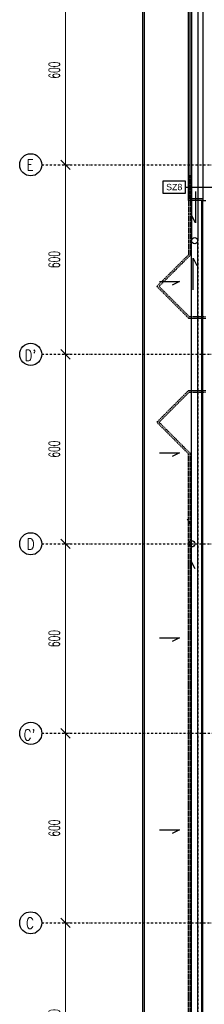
# Model space of a CAD drawing. Header units: centimetres. Extents: x -10729 to 144862, y -4437 to 43656.
# Tile 9 of 148: x 4366 to 4950, y 7142 to 10260. Entities that reach past the tile are written whole.
import ezdxf

# ---------------------------------------------------------------- set-up
doc = ezdxf.new("R2010")
doc.units = ezdxf.units.CM
doc.header["$LTSCALE"] = 0.1
doc.header["$PDMODE"] = 35
doc.header["$PDSIZE"] = 0.1
doc.linetypes.add('Kondygnacja  -0_5$0$HIDDEN', pattern=[9.525, 6.35, -3.175])
doc.linetypes.add('Osie rzutów$0$DASHDOT2', pattern=[12.7, 6.35, -3.175, 0, -3.175])
doc.layers.get('0').update_dxf_attribs({"color": 8})
doc.layers.get('DEFPOINTS').update_dxf_attribs({"color": 8})
for name, color, linetype in [('Kondygnacja  -0_5$0$ARCH_INFO_OPISY_PRZEGRODY_IST', 8, 'Continuous'), ('Kondygnacja  -0_5$0$ARCH_NIEWIDOK_IST', 8, 'Kondygnacja  -0_5$0$HIDDEN'), ('Kondygnacja  -0_5$0$ARCH_PRZEKROJOWE_IST', 8, 'Continuous'), ('Kondygnacja  -0_5$0$ARCH_WIDOK_IST', 8, 'Continuous'), ('Osie rzutów$0$ARCH_INFO_OSIE_IST', 8, 'Osie rzutów$0$DASHDOT2'), ('Osie rzutów$0$ARCH_INFO_OSIE_OPISY_IST', 8, 'Continuous')]:
    doc.layers.add(name, color=color, linetype=linetype)
doc.layers.add('Osie rzutów$0$ARCH_INFO_WYMIARY', color=8, linetype='Continuous', lineweight=9)
doc.styles.add('Kondygnacja  -0_5$0$Arial', font='ARIAL.TTF')
doc.styles.add('Osie rzutów$0$ROMANS-250-CM', font='romans.shx', dxfattribs={"width": 0.8, "height": 50})
doc.styles.add('Osie rzutów$0$wymiary_cuprum', font='Romans.shx', dxfattribs={"width": 0.6})
doc.dimstyles.new('Osie rzutów$0$ARCH_ CT', dxfattribs={"dimtxt": 20, "dimasz": 20, "dimexe": 12, "dimexo": 20, "dimgap": 5, "dimtad": 1, "dimdec": 1, "dimrnd": 0.5, "dimzin": 9, "dimdsep": 46, "dimtxsty": 'Osie rzutów$0$wymiary_cuprum', "dimblk": 'Osie rzutów$0$_Oblique', "dimcen": 8, "dimdle": 12, "dimclrd": 256, "dimclre": 256, "dimclrt": 55, "dimadec": 1, "dimazin": 0, "dimtfac": 1, "dimtdec": 1, "dimtmove": 1, "dimatfit": 2, "dimldrblk": 'Osie rzutów$0$_Dot', "dimfxl": 0, "dimtolj": 1, "dimtzin": 0, "dimlwd": -1, "dimlwe": -1, "dimarcsym": 0})

# ---------------------------------------------------------------- blocks, each defined once
blk = doc.blocks.new('Osie rzutów$0$_Oblique')
at = {"color": 0, "linetype": 'ByBlock', "lineweight": -2}
blk.add_line((-0.5, -0.5), (0.5, 0.5), dxfattribs=at)
blk = doc.blocks.new('*D594')
at = {"layer": 'DEFPOINTS', "color": 0}
for p in [(4545, 9800), (4511, 9200), (4545, 9200)]:
    blk.add_point(p, dxfattribs=at)
at = {"layer": 'Osie rzutów$0$ARCH_INFO_WYMIARY'}
for p, q in [((4530, 9800), (4503, 9800)), ((4511, 9808), (4511, 9192)), ((4530, 9200), (4503, 9200))]:
    blk.add_line(p, q, dxfattribs=at)
at = {"layer": 'Osie rzutów$0$ARCH_INFO_WYMIARY', "xscale": 30, "yscale": 30, "zscale": 30}
for p, rotation in [((4511, 9800), 90), ((4511, 9200), 270)]:
    blk.add_blockref('Osie rzutów$0$_Oblique', p, dxfattribs=dict(at, rotation=rotation))
at = {"layer": 'Osie rzutów$0$ARCH_INFO_WYMIARY', "color": 55, "insert": (4475.5, 9500), "char_height": 35, "attachment_point": 5, "rotation": 90, "style": 'Osie rzutów$0$wymiary_cuprum'}
blk.add_mtext('\\A1;600', dxfattribs=at)
blk = doc.blocks.new('Osie rzutów$0$_Dot')
at = {"color": 0, "linetype": 'ByBlock', "lineweight": -2}
blk.add_line((-0.5, 0), (-1, 0), dxfattribs=at)
at = {"color": 0, "linetype": 'ByBlock', "const_width": 0.5}
blk.add_lwpolyline([(-0.25, 0, 1), (0.25, 0, 1)], format="xyb", close=True, dxfattribs=at)
blk = doc.blocks.new('*D595')
at = {"layer": 'DEFPOINTS', "color": 0}
for p in [(4545, 9200), (4511, 8600), (4545, 8600)]:
    blk.add_point(p, dxfattribs=at)
at = {"layer": 'Osie rzutów$0$ARCH_INFO_WYMIARY'}
for p, q in [((4530, 9200), (4503, 9200)), ((4511, 9208), (4511, 8592)), ((4530, 8600), (4503, 8600))]:
    blk.add_line(p, q, dxfattribs=at)
at = {"layer": 'Osie rzutów$0$ARCH_INFO_WYMIARY', "xscale": 30, "yscale": 30, "zscale": 30}
for p, rotation in [((4511, 9200), 90), ((4511, 8600), 270)]:
    blk.add_blockref('Osie rzutów$0$_Oblique', p, dxfattribs=dict(at, rotation=rotation))
at = {"layer": 'Osie rzutów$0$ARCH_INFO_WYMIARY', "color": 55, "insert": (4475.5, 8900), "char_height": 35, "attachment_point": 5, "rotation": 90, "style": 'Osie rzutów$0$wymiary_cuprum'}
blk.add_mtext('\\A1;600', dxfattribs=at)
blk = doc.blocks.new('*D596')
at = {"layer": 'DEFPOINTS', "color": 0}
for p in [(4545, 8600), (4511, 8000), (4545, 8000)]:
    blk.add_point(p, dxfattribs=at)
at = {"layer": 'Osie rzutów$0$ARCH_INFO_WYMIARY'}
for p, q in [((4511, 8608), (4511, 7992)), ((4530, 8600), (4503, 8600)), ((4530, 8000), (4503, 8000))]:
    blk.add_line(p, q, dxfattribs=at)
at = {"layer": 'Osie rzutów$0$ARCH_INFO_WYMIARY', "xscale": 30, "yscale": 30, "zscale": 30}
for p, rotation in [((4511, 8600), 90), ((4511, 8000), 270)]:
    blk.add_blockref('Osie rzutów$0$_Oblique', p, dxfattribs=dict(at, rotation=rotation))
at = {"layer": 'Osie rzutów$0$ARCH_INFO_WYMIARY', "color": 55, "insert": (4475.5, 8300), "char_height": 35, "attachment_point": 5, "rotation": 90, "style": 'Osie rzutów$0$wymiary_cuprum'}
blk.add_mtext('\\A1;600', dxfattribs=at)
blk = doc.blocks.new('*D597')
at = {"layer": 'DEFPOINTS', "color": 0}
for p in [(4545, 8000), (4511, 7400), (4545, 7400)]:
    blk.add_point(p, dxfattribs=at)
at = {"layer": 'Osie rzutów$0$ARCH_INFO_WYMIARY'}
for p, q in [((4530, 8000), (4503, 8000)), ((4511, 8008), (4511, 7392)), ((4530, 7400), (4503, 7400))]:
    blk.add_line(p, q, dxfattribs=at)
at = {"layer": 'Osie rzutów$0$ARCH_INFO_WYMIARY', "xscale": 30, "yscale": 30, "zscale": 30}
for p, rotation in [((4511, 8000), 90), ((4511, 7400), 270)]:
    blk.add_blockref('Osie rzutów$0$_Oblique', p, dxfattribs=dict(at, rotation=rotation))
at = {"layer": 'Osie rzutów$0$ARCH_INFO_WYMIARY', "color": 55, "insert": (4475.5, 7700), "char_height": 35, "attachment_point": 5, "rotation": 90, "style": 'Osie rzutów$0$wymiary_cuprum'}
blk.add_mtext('\\A1;600', dxfattribs=at)
blk = doc.blocks.new('*D598')
at = {"layer": 'DEFPOINTS', "color": 0}
for p in [(4545, 7400), (4511, 6800), (4545, 6800)]:
    blk.add_point(p, dxfattribs=at)
at = {"layer": 'Osie rzutów$0$ARCH_INFO_WYMIARY'}
for p, q in [((4530, 7400), (4503, 7400)), ((4511, 7408), (4511, 6792)), ((4530, 6800), (4503, 6800))]:
    blk.add_line(p, q, dxfattribs=at)
at = {"layer": 'Osie rzutów$0$ARCH_INFO_WYMIARY', "xscale": 30, "yscale": 30, "zscale": 30}
for p, rotation in [((4511, 7400), 90), ((4511, 6800), 270)]:
    blk.add_blockref('Osie rzutów$0$_Oblique', p, dxfattribs=dict(at, rotation=rotation))
at = {"layer": 'Osie rzutów$0$ARCH_INFO_WYMIARY', "color": 55, "insert": (4475.5, 7100), "char_height": 35, "attachment_point": 5, "rotation": 90, "style": 'Osie rzutów$0$wymiary_cuprum'}
blk.add_mtext('\\A1;600', dxfattribs=at)
blk = doc.blocks.new('*D602')
at = {"layer": 'DEFPOINTS', "color": 0}
for p in [(4545, 10400), (4511, 9800), (4545, 9800)]:
    blk.add_point(p, dxfattribs=at)
at = {"layer": 'Osie rzutów$0$ARCH_INFO_WYMIARY'}
for p, q in [((4530, 10400), (4503, 10400)), ((4511, 10408), (4511, 9792)), ((4530, 9800), (4503, 9800))]:
    blk.add_line(p, q, dxfattribs=at)
at = {"layer": 'Osie rzutów$0$ARCH_INFO_WYMIARY', "xscale": 30, "yscale": 30, "zscale": 30}
for p, rotation in [((4511, 10400), 90), ((4511, 9800), 270)]:
    blk.add_blockref('Osie rzutów$0$_Oblique', p, dxfattribs=dict(at, rotation=rotation))
at = {"layer": 'Osie rzutów$0$ARCH_INFO_WYMIARY', "color": 55, "insert": (4475.5, 10100), "char_height": 35, "attachment_point": 5, "rotation": 90, "style": 'Osie rzutów$0$wymiary_cuprum'}
blk.add_mtext('\\A1;600', dxfattribs=at)
blk = doc.blocks.new('Osie rzutów')
at = {"layer": 'Osie rzutów$0$ARCH_INFO_OSIE_IST', "ltscale": 10}
for p, q in [((4930, 12510), (4930, 4623.26)), ((4436.04, 9800), (15156.54, 9800)), ((4436.04, 9200), (15156.54, 9200)), ((4436.04, 8600), (15156.54, 8600)), ((4436.24, 8000), (15156.54, 8000)), ((4436.04, 7400), (15156.54, 7400))]:
    blk.add_line(p, q, dxfattribs=at)
at = {"layer": 'Osie rzutów$0$ARCH_INFO_OSIE_OPISY_IST'}
for centre in [(4401.04, 9800), (4401.04, 9200), (4401.04, 8600), (4401.24, 8000), (4401.04, 7400)]:
    blk.add_circle(centre, 35, dxfattribs=at)
at = {"layer": 'Osie rzutów$0$ARCH_INFO_OSIE_OPISY_IST', "style": 'Osie rzutów$0$ROMANS-250-CM', "width": 0.8}
for s, p in [('E', (4387.59, 9782.21)), ("D'", (4381.22, 9178.95)), ('D', (4387.76, 8581.57)), ("C'", (4378.21, 7977.41)), ('C', (4385.69, 7381.45))]:
    blk.add_text(s, height=35, dxfattribs=at).set_placement(p)
at = {"layer": 'Osie rzutów$0$ARCH_INFO_WYMIARY'}
for base, p1, p2, picture, middle in [((4511.04, 9800), (4544.98, 10400), (4544.98, 9800), '*D602', (4475.54, 10100)), ((4511.04, 9200), (4544.98, 9800), (4544.98, 9200), '*D594', (4475.54, 9500)), ((4511.04, 8600), (4544.98, 9200), (4544.98, 8600), '*D595', (4475.54, 8900)), ((4511.04, 8000), (4544.98, 8600), (4544.98, 8000), '*D596', (4475.54, 8300)), ((4511.04, 7400), (4544.98, 8000), (4544.98, 7400), '*D597', (4475.54, 7700)), ((4511.04, 6800), (4544.98, 7400), (4544.98, 6800), '*D598', (4475.54, 7100))]:
    dim = blk.add_linear_dim(base=base, p1=p1, p2=p2, angle=270, dimstyle='Osie rzutów$0$ARCH_ CT', override={"dimtxt": 35, "dimasz": 30, "dimexe": 8, "dimexo": 15, "dimgap": 18, "dimdle": 8}, dxfattribs=at)
    dim.commit()
    dim.dimension.update_dxf_attribs({"geometry": picture, "text_midpoint": middle})

msp = doc.modelspace()

# ---------------------------------------------------------------- linework, layer by layer
at = {"layer": 'Kondygnacja  -0_5$0$ARCH_INFO_OPISY_PRZEGRODY_IST'}
msp.add_lwpolyline([(4890.089, 9729.56), (4890.089, 9709.56), (4820.089, 9709.56), (4820.089, 9749.56), (4890.089, 9749.56), (4890.089, 9729.56), (4980, 9729.56)], dxfattribs=at)
at = {"layer": 'Kondygnacja  -0_5$0$ARCH_NIEWIDOK_IST', "ltscale": 2}
msp.add_line((4946, 5620), (4946, 9686.829), dxfattribs=at)
at = {"layer": 'Kondygnacja  -0_5$0$ARCH_NIEWIDOK_IST', "ltscale": 4}
for points in [[(4900.001, 9767.5), (4900, 9515), (4800, 9415), (4900, 9315), (4955, 9315)], [(4905.001, 9767.5), (4905, 9512.929), (4807.071, 9415), (4902.071, 9320), (4955, 9320)], [(4900, 5620), (4900, 8885), (4800, 8985), (4900, 9085), (4955, 9085)], [(4904.998, 5620), (4905, 8887.071), (4807.071, 8985), (4902.071, 9080), (4955, 9080)]]:
    msp.add_lwpolyline(points, dxfattribs=at)
at = {"layer": 'Kondygnacja  -0_5$0$ARCH_PRZEKROJOWE_IST', "ltscale": 4}
for p, q in [((4930, 11385), (4930, 9560)), ((4910, 11365), (4910, 9560)), ((4900, 9686.829), (4900, 10520)), ((4905, 9691.829), (4905, 10515)), ((4946, 9686.829), (4900, 9686.829)), ((4946, 9691.829), (4905, 9691.829))]:
    msp.add_line(p, q, dxfattribs=at)
msp.add_lwpolyline([(4955, 10520), (4946, 10520), (4946, 9686.829), (4955, 9686.829)], dxfattribs=at)
at = {"layer": 'Kondygnacja  -0_5$0$ARCH_WIDOK_IST'}
for p, q in [((4755, 11210), (4755, 5568)), ((4760, 11215), (4760, 5578)), ((4922.62, 9715.831), (4922.62, 9615.831)), ((4946, 9686.829), (4942, 9686.829)), ((4922.62, 9615.831), (4911.005, 9638.32)), ((4910, 5578), (4910, 9560)), ((4930, 5577.609), (4930, 9560)), ((4914.865, 9404.169), (4914.865, 9504.169)), ((4914.865, 9504.169), (4926.479, 9481.68)), ((4808.509, 9430.555), (4871.533, 9430.555)), ((4871.533, 9430.555), (4849.045, 9418.94)), ((4808.509, 8887.805), (4871.533, 8887.805)), ((4871.533, 8887.805), (4849.045, 8876.19)), ((4909.057, 8755.831), (4909.057, 8655.831)), ((4909.057, 8655.831), (4897.442, 8678.32)), ((4909.057, 8444.169), (4909.057, 8544.169)), ((4909.057, 8544.169), (4920.672, 8521.68)), ((4808.509, 8302.53), (4871.533, 8302.53)), ((4871.533, 8302.53), (4849.045, 8290.915)), ((4808.509, 7694.159), (4871.533, 7694.159)), ((4871.533, 7694.159), (4849.045, 7682.544))]:
    msp.add_line(p, q, dxfattribs=at)
msp.add_lwpolyline([(4946, 5620), (4942, 5620), (4942, 9686.829)], dxfattribs=at)
for centre in [(4920, 9560), (4910, 8600)]:
    msp.add_circle(centre, 10, dxfattribs=at)

# ---------------------------------------------------------------- block references
at = {"layer": 'Osie rzutów$0$ARCH_INFO_OSIE_OPISY_IST'}
msp.add_blockref('Osie rzutów', (0, 0), dxfattribs=at)

# ---------------------------------------------------------------- texts
at = {"layer": 'Kondygnacja  -0_5$0$ARCH_INFO_OPISY_PRZEGRODY_IST', "insert": (4855.089, 9729.56), "char_height": 20, "width": 70, "attachment_point": 5, "style": 'Kondygnacja  -0_5$0$Arial'}
msp.add_mtext('SZ8', dxfattribs=at)

doc.saveas('drawing.dxf')
